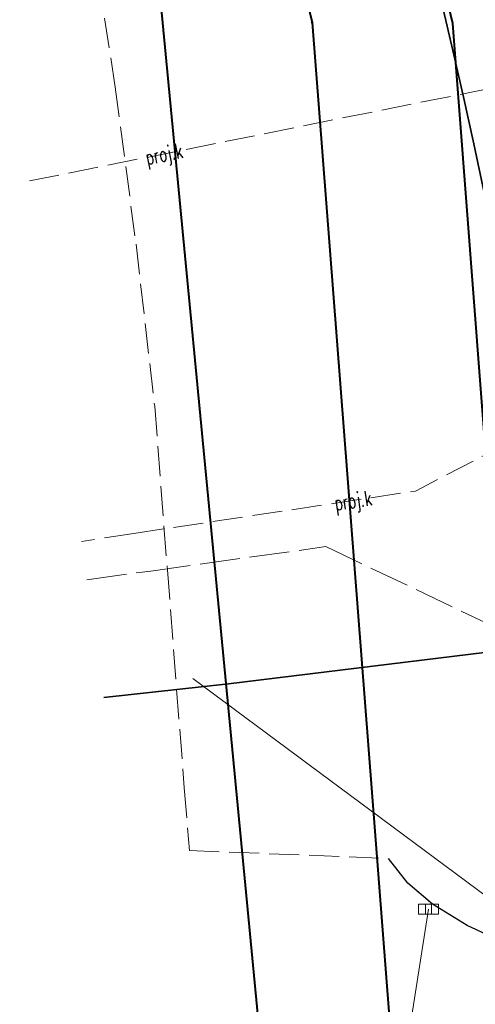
# Model space of a CAD drawing. Header units: metres. Extents: x 6567600 to 13135881, y 5574237 to 11149086.
# Tile 6 of 120: x 6567823 to 6567846, y 5574359 to 5574409. Entities that reach past the tile are written whole.
import ezdxf
from ezdxf.enums import TextEntityAlignment as Align

# ---------------------------------------------------------------- set-up
doc = ezdxf.new("R2010")
doc.units = ezdxf.units.M
for name, pattern in [('zzzxref_260316$0$_MDCP$0$L_0_03', [1, 0.5, -0.5]), ('zzzxref_260316$0$_MDCP$0$L_2_50', [2.5, 2, -0.5]), ('zzzxref_260316$0$_MDCP$1$L_0_06', [2, 1.5, -0.5])]:
    doc.linetypes.add(name, pattern=pattern)
for name, color, linetype, lineweight in [('zzzxref_260316$0$_MDCP$0$EGB_DzialkaEwidencyjna', 7, 'Continuous', 18), ('zzzxref_260316$0$_MDCP$0$EGB_Klasouzytek', 92, 'Continuous', 18), ('zzzxref_260316$0$_MDCP$0$EGB_KonturUzytkuGruntowego', 92, 'Continuous', 18), ('zzzxref_260316$0$_MDCP$0$EGB_PunktGraniczny', 7, 'Continuous', 18), ('zzzxref_260316$0$_MDCP$0$GES_PrzewodElektroenergetyczny', 1, 'Continuous', 18), ('zzzxref_260316$0$_MDCP$0$GES_PrzewodElektroenergetyczny_Projektowany', 7, 'Continuous', 18), ('zzzxref_260316$0$_MDCP$0$GES_PrzewodKanalizacyjny_Projektowany', 7, 'Continuous', 18), ('zzzxref_260316$0$_MDCP$0$GES_UrzadzeniaSiecKanalizacyjna_P', 7, 'Continuous', 18), ('zzzxref_260316$0$_MDCP$0$GES_UrzadzeniaTowarzyszczaceLiniowe', 7, 'Continuous', 18), ('zzzxref_260316$0$_MDCP$0$MP_LINIE_REGULAC', 135, 'Continuous', 40), ('zzzxref_260316$0$_MDCP$0$OT_Komunikacja', 7, 'Continuous', 18), ('zzzxref_260316$0$_MDCP$1$GES_PrzewodKanalizacyjny', 36, 'Continuous', 18), ('zzzxref_260316$0$_MDCP$1$GES_PrzewodWodociagowy', 5, 'Continuous', 18)]:
    doc.layers.add(name, color=color, linetype=linetype, lineweight=lineweight)
doc.styles.add('zzzxref_260316$0$$TD_AUDIT_GENERATED_(9E133)', font='simplex.shx')
doc.linetypes.add('zzzxref_260316$0$_MDCP$0$MPNLZ', pattern='A,6,-2,[35,msgB.shx,S=0.016,R=0,X=-1,Y=0],6', length=14)

# ---------------------------------------------------------------- blocks, each defined once
blk = doc.blocks.new('zzzxref_260316$0$_MDCP$0$other_SUKK')
at = {"color": 0, "linetype": 'Continuous', "lineweight": 18, "flags": 128}
blk.add_lwpolyline([(1, 0.5), (1, -0.5), (-1, -0.5), (-1, 0.5), (1, 0.5)], close=True, dxfattribs=at)
for points in [[(-0.3, 0.5), (-0.3, -0.5)], [(0.3, 0.5), (0.3, -0.5)]]:
    blk.add_lwpolyline(points, dxfattribs=at)
blk = doc.blocks.new('zzzxref_260316$0$_MDCP$0$EGPG_N')
at = {"linetype": 'Continuous', "lineweight": 13}
blk.add_hatch(color=0, dxfattribs=at).paths.add_polyline_path([(0, -0.1, 1), (0, 0.1, 1)])
at = {"color": 0, "linetype": 'Continuous', "lineweight": 13}
blk.add_circle((0, 0), 0.1, dxfattribs=at)
blk = doc.blocks.new('zzzxref_260316$0$_MDCP$0$L_0_02_1')
at = {"color": 0}
blk.add_point((0, 0), dxfattribs=at)
blk = doc.blocks.new('zzzxref_260316$0$_MDCP$0$L_0_02_2')
at = {"color": 0}
blk.add_point((0, 0), dxfattribs=at)
blk = doc.blocks.new('zzzxref_260316')
at = {"layer": 'zzzxref_260316$0$_MDCP$0$EGB_DzialkaEwidencyjna', "linetype": 'Continuous', "lineweight": 18}
blk.add_line((6567843.288, 5574339.737), (6567837.989, 5574408.141), dxfattribs=at)
at = {"layer": 'zzzxref_260316$0$_MDCP$0$EGB_Klasouzytek', "lineweight": 18}
for points in [[(6567843.288, 5574339.738), (6567840.22, 5574379.37), (6567837.97, 5574408.39), (6567824.54, 5574464.39), (6567815.07, 5574503.11), (6567813.39, 5574510.85)], [(6567837.97, 5574408.39), (6567843.288, 5574339.737)]]:
    blk.add_lwpolyline(points, dxfattribs=at)
at = {"layer": 'zzzxref_260316$0$_MDCP$0$EGB_KonturUzytkuGruntowego', "linetype": 'zzzxref_260316$0$_MDCP$0$L_0_03', "lineweight": 18}
for points in [[(6567837.97, 5574408.39), (6567824.54, 5574464.39)], [(6567837.97, 5574408.39), (6567840.22, 5574379.37)], [(6567843.288, 5574339.738), (6567840.22, 5574379.37)]]:
    blk.add_lwpolyline(points, dxfattribs=at)
at = {"layer": 'zzzxref_260316$0$_MDCP$0$EGB_PunktGraniczny'}
blk.add_point((6567837.97, 5574408.39), dxfattribs=at)
at = {"layer": 'zzzxref_260316$0$_MDCP$0$GES_PrzewodElektroenergetyczny', "color": 1, "linetype": 'Continuous', "lineweight": 18, "flags": 128}
blk.add_lwpolyline([(6567865.43, 5574365.71), (6567863.36, 5574365.39), (6567848.26, 5574363.33), (6567847.78, 5574363.84), (6567832, 5574375.56)], dxfattribs=at)
at = {"layer": 'zzzxref_260316$0$_MDCP$0$GES_PrzewodElektroenergetyczny_Projektowany', "color": 1, "linetype": 'zzzxref_260316$0$_MDCP$0$L_2_50', "lineweight": 18}
for points in [[(6567826.691, 5574380.506), (6567829.89, 5574380.94), (6567838.66, 5574382.16)], [(6567838.66, 5574382.16), (6567847.42, 5574377.99), (6567848.22, 5574371.37), (6567858.26, 5574372.47), (6567858.75, 5574367.2), (6567862.48, 5574363.96), (6567865.16, 5574346.93), (6567862.035, 5574342.183)]]:
    blk.add_lwpolyline(points, dxfattribs=at)
at = {"layer": 'zzzxref_260316$0$_MDCP$0$GES_PrzewodKanalizacyjny_Projektowany', "color": 36, "linetype": 'zzzxref_260316$0$_MDCP$1$L_0_06', "lineweight": 18}
for points in [[(6567823.812, 5574400.465), (6567860.28, 5574407.79), (6567858.51, 5574417.11), (6567853.81, 5574438.77), (6567849.74, 5574436.53)], [(6567829.05, 5574382.82), (6567826.415, 5574382.419)]]:
    blk.add_lwpolyline(points, dxfattribs=at)
at = {"layer": 'zzzxref_260316$0$_MDCP$0$GES_PrzewodKanalizacyjny_Projektowany', "color": 36, "linetype": 'zzzxref_260316$0$_MDCP$1$L_0_06', "lineweight": 18, "flags": 128}
blk.add_lwpolyline([(6567829.05, 5574382.82), (6567843.14, 5574384.94), (6567850.18, 5574388.59)], dxfattribs=at)
at = {"layer": 'zzzxref_260316$0$_MDCP$0$GES_UrzadzeniaTowarzyszczaceLiniowe', "color": 7, "linetype": 'Continuous', "lineweight": 35}
blk.add_lwpolyline([(6567857.1, 5574378.14), (6567833.78, 5574375.29), (6567827.542, 5574374.609)], dxfattribs=at)
at = {"layer": 'zzzxref_260316$0$_MDCP$0$MP_LINIE_REGULAC', "linetype": 'zzzxref_260316$0$_MDCP$0$MPNLZ', "flags": 128}
blk.add_lwpolyline([(6567850.203, 5574340.64), (6567845.014, 5574408.349), (6567815.314, 5574531.714), (6567826.921, 5574548.2), (6567848.668, 5574553.025)], dxfattribs=at)
at = {"layer": 'zzzxref_260316$0$_MDCP$0$MP_LINIE_REGULAC', "linetype": 'Continuous'}
for points in [[(6567837.155, 5574338.938), (6567830.301, 5574410.488), (6567815.244, 5574478.805), (6567809.616, 5574504.76)], [(6567828.37, 5574448.208), (6567837.97, 5574408.39), (6567843.24, 5574340.36), (6567843.288, 5574339.738)]]:
    blk.add_lwpolyline(points, dxfattribs=at)
at = {"layer": 'zzzxref_260316$0$_MDCP$0$OT_Komunikacja', "color": 7, "linetype": 'Continuous', "lineweight": 35}
blk.add_lwpolyline([(6567821.69, 5574506.72), (6567844.97, 5574407.21), (6567845.53, 5574404.75), (6567846.07, 5574402.32), (6567847.1, 5574397.41), (6567847.57, 5574394.98), (6567847.771, 5574393.56), (6567848.45, 5574390.06), (6567848.87, 5574387.58), (6567849.27, 5574385.1), (6567849.64, 5574382.63), (6567850, 5574380.17), (6567850.33, 5574377.66), (6567850.64, 5574375.19), (6567851.22, 5574370.13), (6567851.46, 5574367.75), (6567851.69, 5574365.27), (6567851.9, 5574362.77), (6567852.1, 5574360.28), (6567852.26, 5574357.8)], dxfattribs=at)
at = {"layer": 'zzzxref_260316$0$_MDCP$0$OT_Komunikacja', "color": 7, "linetype": 'zzzxref_260316$0$_MDCP$1$L_0_06', "lineweight": 18}
blk.add_lwpolyline([(6567817.142, 5574457.023), (6567819.924, 5574445.478), (6567821.705, 5574438.078), (6567824.37, 5574426.61), (6567825.318, 5574422.062), (6567826.252, 5574417.257), (6567827.277, 5574410.583), (6567828.114, 5574405.156), (6567829.154, 5574397.295), (6567830.088, 5574389.183), (6567830.723, 5574381.004), (6567831.569, 5574370.079), (6567831.824, 5574366.948), (6567841.8, 5574366.55), (6567842.76, 5574365.31), (6567844, 5574364.26), (6567845.73, 5574363.2), (6567847.691, 5574362.286), (6567848.554, 5574361.921), (6567850.92, 5574360.92), (6567851.08, 5574358.976)], dxfattribs=at)
at = {"layer": 'zzzxref_260316$0$_MDCP$0$OT_Komunikacja', "color": 7, "linetype": 'Continuous', "lineweight": 25, "flags": 128}
blk.add_lwpolyline([(6567850.92, 5574360.92), (6567848.54, 5574361.89), (6567845.73, 5574363.2), (6567844, 5574364.26), (6567842.76, 5574365.31), (6567841.8, 5574366.55)], dxfattribs=at)
at = {"layer": 'zzzxref_260316$0$_MDCP$1$GES_PrzewodKanalizacyjny', "color": 36, "linetype": 'Continuous', "lineweight": 18, "flags": 128}
blk.add_lwpolyline([(6567841.9, 5574351.89), (6567843.791, 5574364.01)], dxfattribs=at)
at = {"layer": 'zzzxref_260316$0$_MDCP$1$GES_PrzewodWodociagowy', "color": 5, "linetype": 'Continuous', "lineweight": 18}
blk.add_lwpolyline([(6567827.542, 5574374.609), (6567833.78, 5574375.29), (6567857.1, 5574378.14), (6567861.43, 5574378.88), (6567863.07, 5574372.06), (6567864.41, 5574365.71), (6567864.76, 5574364.5), (6567864.96, 5574363.98), (6567869.44, 5574345.36)], dxfattribs=at)
at = {"layer": 'zzzxref_260316$0$_MDCP$0$EGB_DzialkaEwidencyjna', "linetype": 'Continuous', "xscale": 0.5, "yscale": 0.5, "zscale": 0.5}
for name, rotation in [('zzzxref_260316$0$_MDCP$0$L_0_02_1', 274.4299999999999), ('zzzxref_260316$0$_MDCP$0$L_0_02_2', 103.49)]:
    blk.add_blockref(name, (6567837.97, 5574408.39), dxfattribs=dict(at, rotation=rotation))
at = {"layer": 'zzzxref_260316$0$_MDCP$0$EGB_PunktGraniczny', "linetype": 'Continuous', "xscale": 0.5, "yscale": 0.5, "zscale": 0.5}
blk.add_blockref('zzzxref_260316$0$_MDCP$0$EGPG_N', (6567837.97, 5574408.39), dxfattribs=at)
at = {"layer": 'zzzxref_260316$0$_MDCP$0$GES_UrzadzeniaSiecKanalizacyjna_P', "color": 36, "linetype": 'Continuous', "xscale": 0.5, "yscale": 0.5, "zscale": 0.5}
blk.add_blockref('zzzxref_260316$0$_MDCP$0$other_SUKK', (6567843.79, 5574364.01), dxfattribs=at)
at = {"layer": 'zzzxref_260316$0$_MDCP$0$GES_PrzewodKanalizacyjny_Projektowany', "color": 36, "lineweight": 15, "style": 'zzzxref_260316$0$$TD_AUDIT_GENERATED_(9E133)', "width": 0.66}
for rotation, p in [(-348.6, (6567830.548, 5574401.818)), (-351.4, (6567840.016, 5574384.47))]:
    blk.add_text('proj.k', height=0.75, rotation=rotation, dxfattribs=at).set_placement(p, align=Align.MIDDLE_CENTER)

msp = doc.modelspace()

# ---------------------------------------------------------------- block references
at = {"ltscale": 0.5}
msp.add_blockref('zzzxref_260316', (0, 0), dxfattribs=at)

doc.saveas('drawing.dxf')
